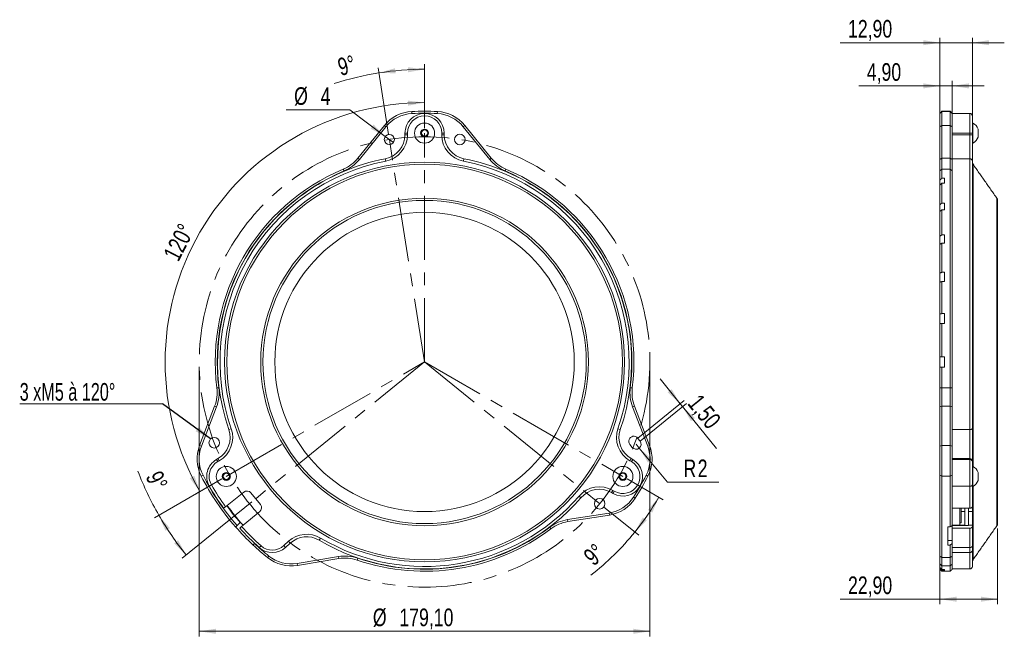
# Model space of a CAD drawing. Header units: millimetres. Extents: x 20 to 370, y 32 to 281.
# Tile 3 of 4: x 20 to 216, y 159 to 281. Entities that reach past the tile are written whole.
import ezdxf

# ---------------------------------------------------------------- set-up
doc = ezdxf.new("R2010")
doc.units = ezdxf.units.MM
doc.linetypes.add('CENTERX2', pattern=[20.32, 12.7, -2.54, 2.54, -2.54])
doc.styles.add('SLDTEXTSTYLE0', font='TXT', dxfattribs={"width": 0.75})
doc.styles.add('SLDTEXTSTYLE1', font='TXT', dxfattribs={"width": 0.6875})
doc.dimstyles.new('SLDDIMSTYLE0', dxfattribs={"dimtxt": 3.5, "dimasz": 3.302, "dimexe": 0, "dimexo": 0.0625, "dimgap": 0.875, "dimtad": 1, "dimtoh": 1, "dimdec": 4, "dimlfac": 2, "dimzin": 12, "dimdsep": 46, "dimtxsty": 'SLDTEXTSTYLE0', "dimsah": 1, "dimcen": 0.09, "dimazin": 0, "dimtfac": 1, "dimtofl": 0, "dimtmove": 0, "dimatfit": 3, "dimfxl": 0, "dimtolj": 1, "dimtzin": 12, "dimarcsym": 0})
doc.dimstyles.new('SLDDIMSTYLE1', dxfattribs={"dimtxt": 3.5, "dimasz": 3.302, "dimexe": 0, "dimexo": 0.0625, "dimgap": 0.875, "dimtad": 1, "dimtoh": 1, "dimdec": 4, "dimlfac": 2, "dimzin": 12, "dimdsep": 46, "dimtxsty": 'SLDTEXTSTYLE0', "dimsah": 1, "dimcen": 0.09, "dimadec": 1, "dimazin": 0, "dimtfac": 1, "dimtdec": 1, "dimtofl": 0, "dimtmove": 0, "dimatfit": 3, "dimfxl": 0, "dimtolj": 1, "dimtzin": 12, "dimarcsym": 0})
doc.dimstyles.new('SLDDIMSTYLE2', dxfattribs={"dimtxt": 3.5, "dimasz": 3.302, "dimexe": 0, "dimexo": 0.0625, "dimgap": 0.875, "dimtad": 1, "dimtoh": 1, "dimlfac": 2, "dimrnd": 1e-09, "dimzin": 12, "dimdsep": 46, "dimtxsty": 'SLDTEXTSTYLE0', "dimsah": 1, "dimcen": 0.09, "dimadec": 0, "dimazin": 0, "dimtfac": 1, "dimtofl": 0, "dimtmove": 0, "dimatfit": 3, "dimfxl": 0, "dimtolj": 1, "dimtzin": 12, "dimarcsym": 0})
doc.dimstyles.new('SLDDIMSTYLE3', dxfattribs={"dimtxt": 3.5, "dimasz": 3.302, "dimexe": 0, "dimexo": 0.0625, "dimgap": 0.875, "dimtad": 0, "dimtih": 1, "dimtoh": 1, "dimlfac": 2, "dimrnd": 1e-09, "dimzin": 12, "dimdsep": 46, "dimtxsty": 'SLDTEXTSTYLE0', "dimsah": 1, "dimcen": 0.09, "dimadec": 0, "dimazin": 0, "dimtfac": 1, "dimtmove": 0, "dimatfit": 3, "dimfxl": 0, "dimtolj": 1, "dimtzin": 12, "dimarcsym": 0})
doc.dimstyles.new('SLDDIMSTYLE4', dxfattribs={"dimtxt": 3.5, "dimasz": 3.302, "dimexe": 0, "dimexo": 0.0625, "dimgap": 0.875, "dimtad": 1, "dimtoh": 1, "dimlfac": 2, "dimrnd": 1e-09, "dimzin": 12, "dimdsep": 46, "dimtxsty": 'SLDTEXTSTYLE0', "dimsah": 1, "dimcen": 0.09, "dimadec": 0, "dimazin": 0, "dimtfac": 1, "dimtofl": 0, "dimtmove": 0, "dimatfit": 3, "dimfxl": 0, "dimtolj": 1, "dimtzin": 12, "dimarcsym": 0})
doc.dimstyles.new('SLDDIMSTYLE5', dxfattribs={"dimtxt": 3.5, "dimasz": 3.302, "dimexe": 0, "dimexo": 0.0625, "dimgap": 0.875, "dimtad": 0, "dimtih": 1, "dimtoh": 1, "dimlfac": 2, "dimrnd": 1e-09, "dimzin": 12, "dimdsep": 46, "dimtxsty": 'SLDTEXTSTYLE0', "dimsah": 1, "dimcen": 0.09, "dimadec": 0, "dimazin": 0, "dimtfac": 1, "dimtofl": 0, "dimtmove": 0, "dimatfit": 3, "dimfxl": 0, "dimtolj": 1, "dimtzin": 12, "dimarcsym": 0})
doc.dimstyles.new('SLDDIMSTYLE6', dxfattribs={"dimtxt": 0, "dimasz": 3.302, "dimexe": 0, "dimexo": 0.0625, "dimgap": 0, "dimtad": 0, "dimtih": 1, "dimtoh": 1, "dimdec": 0, "dimrnd": 1e-09, "dimzin": 0, "dimdsep": 46, "dimtxsty": 'Standard', "dimsah": 1, "dimcen": 0.09, "dimadec": 0, "dimazin": 0, "dimtfac": 3.302, "dimtdec": 0, "dimtofl": 0, "dimtmove": 0, "dimatfit": 3, "dimfxl": 0, "dimtolj": 1, "dimtzin": 0, "dimarcsym": 0})
doc.dimstyles.new('SLDDIMSTYLE7', dxfattribs={"dimtxt": 3.5, "dimasz": 3.302, "dimexe": 0, "dimexo": 0.0625, "dimgap": 0.875, "dimtad": 1, "dimtoh": 1, "dimlfac": 2, "dimrnd": 1e-09, "dimzin": 12, "dimdsep": 46, "dimtxsty": 'SLDTEXTSTYLE0', "dimsah": 1, "dimcen": 0.09, "dimadec": 0, "dimazin": 0, "dimtfac": 1, "dimtofl": 0, "dimtmove": 0, "dimatfit": 3, "dimfxl": 0, "dimtolj": 1, "dimtzin": 12, "dimarcsym": 0})

# ---------------------------------------------------------------- blocks, each defined once
blk = doc.blocks.new('*D1')
at = {"color": 8, "linetype": 'Continuous', "lineweight": 0}
for p, q in [((100.78, 259.54), (100.78, 265.59)), ((60.51, 189.79), (55.27, 186.76))]:
    blk.add_line(p, q, dxfattribs=at)
blk.add_arc((100.78, 213.04), 51.55, 90, 210, dxfattribs=at)
for points in [[(100.78, 264.59), (97.47, 264.99), (97.5, 263.98)], [(56.14, 187.26), (55.03, 190.41), (54.13, 189.93)]]:
    blk.add_solid(points, dxfattribs=at)
at = {"color": 8, "linetype": 'Continuous', "lineweight": 0, "insert": (48.73, 234.41), "char_height": 3.5, "attachment_point": 1, "rotation": 62.7708, "style": 'SLDTEXTSTYLE0'}
blk.add_mtext('120°', dxfattribs=at)
blk = doc.blocks.new('*D2')
at = {"color": 8, "linetype": 'Continuous', "lineweight": 0}
for p, q in [((100.78, 259.54), (100.78, 272.22)), ((93.63, 258.25), (91.53, 271.49))]:
    blk.add_line(p, q, dxfattribs=at)
for start, end in [(98.9942, 107.9645), (90, 98.9942)]:
    blk.add_arc((100.78, 213.04), 58.18, start, end, dxfattribs=at)
for points in [[(91.69, 270.5), (95.03, 270.42), (94.9, 271.43)], [(100.78, 271.22), (97.47, 271.63), (97.5, 270.62)]]:
    blk.add_solid(points, dxfattribs=at)
at = {"color": 8, "linetype": 'Continuous', "lineweight": 0, "insert": (83.23, 273.27), "char_height": 3.5, "attachment_point": 1, "rotation": 14.2167, "style": 'SLDTEXTSTYLE0'}
blk.add_mtext('9°', dxfattribs=at)
blk = doc.blocks.new('*D3')
at = {"color": 8, "linetype": 'Continuous', "lineweight": 0}
for p, q in [((60.51, 189.79), (47.12, 182.06)), ((66.45, 185.23), (52.63, 174.04))]:
    blk.add_line(p, q, dxfattribs=at)
for start, end in [(200.8589, 210), (210, 219)]:
    blk.add_arc((100.78, 213.04), 60.96, start, end, dxfattribs=at)
for points in [[(47.99, 182.56), (49.29, 179.48), (50.15, 180.01)], [(53.41, 174.67), (51.8, 177.6), (51, 176.98)]]:
    blk.add_solid(points, dxfattribs=at)
at = {"color": 8, "linetype": 'Continuous', "lineweight": 0, "insert": (48.47, 191.71), "char_height": 3.5, "attachment_point": 1, "rotation": 294.4363, "style": 'SLDTEXTSTYLE0'}
blk.add_mtext('9°', dxfattribs=at)
blk = doc.blocks.new('*D4')
at = {"color": 8, "linetype": 'Continuous', "lineweight": 0}
for p, q in [((141.05, 189.79), (148.2, 185.66)), ((136.36, 184.23), (143.34, 178.58))]:
    blk.add_line(p, q, dxfattribs=at)
for start, end in [(321.0058, 330), (307.9144, 321.0058)]:
    blk.add_arc((100.78, 213.04), 53.75, start, end, dxfattribs=at)
for points in [[(147.33, 186.16), (145.16, 183.62), (146.03, 183.09)], [(142.56, 179.21), (144.96, 181.54), (144.15, 182.15)]]:
    blk.add_solid(points, dxfattribs=at)
at = {"color": 8, "linetype": 'Continuous', "lineweight": 0, "insert": (132.06, 174.94), "char_height": 3.5, "attachment_point": 1, "rotation": 41.9702, "style": 'SLDTEXTSTYLE0'}
blk.add_mtext('9°', dxfattribs=at)
blk = doc.blocks.new('*D5')
at = {"color": 8, "linetype": 'Continuous', "lineweight": 0}
for p, q in [((56.01, 212.04), (56.01, 158.5)), ((145.56, 212.04), (145.56, 158.5)), ((56.01, 159.5), (145.56, 159.5))]:
    blk.add_line(p, q, dxfattribs=at)
for points in [[(56.01, 159.5), (59.31, 159), (59.31, 160.01)], [(145.56, 159.5), (142.26, 160.01), (142.26, 159)]]:
    blk.add_solid(points, dxfattribs=at)
at = {"color": 8, "linetype": 'Continuous', "lineweight": 0, "char_height": 3.5, "attachment_point": 1, "style": 'SLDTEXTSTYLE0'}
for s, insert in [('%%c', (90.51, 164.02)), ('179,10', (95.78, 164.02))]:
    blk.add_mtext(s, dxfattribs=dict(at, insert=insert))
blk = doc.blocks.new('*D6')
at = {"color": 8, "linetype": 'Continuous', "lineweight": 0}
for p, q in [((85.9, 263.14), (73.28, 263.14)), ((92.98, 257.86), (85.9, 263.14)), ((94.59, 256.66), (92.98, 257.86))]:
    blk.add_line(p, q, dxfattribs=at)
blk.add_solid([(92.98, 257.86), (90.64, 260.24), (90.03, 259.42)], dxfattribs=at)
at = {"color": 8, "linetype": 'Continuous', "lineweight": 0, "char_height": 3.5, "attachment_point": 1, "style": 'SLDTEXTSTYLE0'}
for s, insert in [('%%c', (74.86, 267.65)), ('4', (80.14, 267.65))]:
    blk.add_mtext(s, dxfattribs=dict(at, insert=insert))
blk = doc.blocks.new('*D7')
at = {"color": 8, "linetype": 'Continuous', "lineweight": 0}
for p, q in [((151.57, 204.74), (147.57, 209.68)), ((143.13, 197.91), (152.35, 205.37)), ((143.6, 197.32), (152.82, 204.79)), ((152.04, 204.16), (151.57, 204.74)), ((152.04, 204.16), (158.79, 195.83))]:
    blk.add_line(p, q, dxfattribs=at)
for points in [[(151.57, 204.74), (149.89, 207.63), (149.1, 206.99)], [(152.04, 204.16), (153.72, 201.27), (154.51, 201.91)]]:
    blk.add_solid(points, dxfattribs=at)
at = {"color": 8, "linetype": 'Continuous', "lineweight": 0, "insert": (155.6, 206.93), "char_height": 3.5, "attachment_point": 1, "rotation": 308.9942, "style": 'SLDTEXTSTYLE0'}
blk.add_mtext('1,50', dxfattribs=at)
blk = doc.blocks.new('*D8')
at = {"color": 8, "linetype": 'Continuous', "lineweight": 0}
for p, q in [((142.82, 196.69), (143.46, 195.92)), ((143.46, 195.92), (149.06, 189.12)), ((149.06, 189.12), (159.24, 189.12))]:
    blk.add_line(p, q, dxfattribs=at)
blk.add_solid([(143.46, 195.92), (145.16, 193.05), (145.95, 193.7)], dxfattribs=at)
at = {"color": 8, "linetype": 'Continuous', "lineweight": 0, "char_height": 3.5, "attachment_point": 1, "style": 'SLDTEXTSTYLE0'}
for s, insert in [('R', (152.23, 193.64)), ('2', (155.06, 193.64))]:
    blk.add_mtext(s, dxfattribs=dict(at, insert=insert))
blk = doc.blocks.new('SW_NOTE_0')
at = {"color": 0, "linetype": 'Continuous', "lineweight": 0}
for p, q in [((-28.39, 0), (0, 0)), ((0, 0), (-28.39, 0)), ((-28.39, 0), (0, 0)), ((0, 0), (-28.39, 0)), ((-28.39, 0), (0, 0)), ((0, 0), (-28.39, 0))]:
    blk.add_line(p, q, dxfattribs=at)
at = {"color": 0, "linetype": 'Continuous', "lineweight": 0, "insert": (-28.39, 4.14), "char_height": 3.5, "attachment_point": 1, "style": 'SLDTEXTSTYLE1'}
blk.add_mtext('3 xM5 à 120°', dxfattribs=at)
blk = doc.blocks.new('*D10')
at = {"color": 8, "linetype": 'Continuous', "lineweight": 0}
for p, q in [((203.19, 260.8), (203.19, 268.91)), ((205.64, 260.8), (205.64, 268.91)), ((203.19, 267.91), (187.08, 267.91)), ((205.64, 267.91), (203.19, 267.91)), ((205.64, 267.91), (211.99, 267.91))]:
    blk.add_line(p, q, dxfattribs=at)
for points in [[(203.19, 267.91), (199.89, 268.42), (199.89, 267.41)], [(205.64, 267.91), (208.94, 267.41), (208.94, 268.42)]]:
    blk.add_solid(points, dxfattribs=at)
at = {"color": 8, "linetype": 'Continuous', "lineweight": 0, "insert": (188.66, 272.43), "char_height": 3.5, "attachment_point": 1, "style": 'SLDTEXTSTYLE0'}
blk.add_mtext('4,90', dxfattribs=at)
blk = doc.blocks.new('*D11')
at = {"color": 8, "linetype": 'Continuous', "lineweight": 0}
for p, q in [((203.19, 276.5), (183.34, 276.5)), ((203.19, 257.26), (203.19, 277.5)), ((209.64, 276.5), (203.19, 276.5)), ((209.64, 260.59), (209.64, 277.5)), ((209.64, 276.5), (215.99, 276.5))]:
    blk.add_line(p, q, dxfattribs=at)
for points in [[(203.19, 276.5), (199.89, 277.01), (199.89, 276)], [(209.64, 276.5), (212.94, 276), (212.94, 277.01)]]:
    blk.add_solid(points, dxfattribs=at)
at = {"color": 8, "linetype": 'Continuous', "lineweight": 0, "insert": (184.93, 281.02), "char_height": 3.5, "attachment_point": 1, "style": 'SLDTEXTSTYLE0'}
blk.add_mtext('12,90', dxfattribs=at)
blk = doc.blocks.new('*D12')
at = {"color": 8, "linetype": 'Continuous', "lineweight": 0}
for p, q in [((203.19, 219.7), (203.19, 164.89)), ((214.64, 179.91), (214.64, 164.89)), ((203.19, 165.89), (183.34, 165.89)), ((214.64, 165.89), (203.19, 165.89))]:
    blk.add_line(p, q, dxfattribs=at)
for points in [[(203.19, 165.89), (206.49, 165.38), (206.49, 166.39)], [(214.64, 165.89), (211.34, 166.39), (211.34, 165.38)]]:
    blk.add_solid(points, dxfattribs=at)
at = {"color": 8, "linetype": 'Continuous', "lineweight": 0, "insert": (184.93, 170.4), "char_height": 3.5, "attachment_point": 1, "style": 'SLDTEXTSTYLE0'}
blk.add_mtext('22,90', dxfattribs=at)

msp = doc.modelspace()

# ---------------------------------------------------------------- linework, layer by layer
at = {"color": 7, "linetype": 'Continuous', "lineweight": 15}
for p, q in [((98.239698, 262.820885), (98.260115, 262.421406)), ((103.32849, 262.820885), (103.308073, 262.421406)), ((203.188303, 262.421406), (203.588303, 262.820885)), ((203.188303, 262.421406), (203.188303, 262.485862)), ((203.188303, 259.798836), (203.188303, 262.421406)), ((203.588303, 262.885862), (203.588303, 262.820885)), ((203.588303, 262.820885), (203.588303, 260.050564)), ((203.588303, 262.820885), (205.238303, 262.820885)), ((205.238303, 262.820885), (205.238303, 262.885862)), ((205.238303, 260.050564), (205.238303, 262.820885)), ((205.238303, 262.820885), (205.638303, 262.421406)), ((205.638303, 262.485862), (205.638303, 262.421406)), ((205.638303, 262.421406), (205.638303, 259.798836)), ((209.138303, 258.535862), (209.138303, 262.435862)), ((209.638303, 261.935862), (209.638303, 258.535862)), ((209.716828, 260.535862), (209.716828, 256.535862)), ((87.537159, 253.559015), (92.793911, 260.050564)), ((93.10477, 259.798836), (87.848017, 253.307287)), ((92.793911, 260.050564), (93.10477, 259.798836)), ((96.884094, 258.195993), (96.884094, 258.535862)), ((96.884094, 258.535862), (97.384094, 258.535862)), ((97.384094, 258.535862), (97.384094, 258.195993)), ((104.184094, 258.195993), (104.184094, 258.535862)), ((104.684094, 258.535862), (104.184094, 258.535862)), ((104.684094, 258.535862), (104.684094, 258.195993)), ((108.774277, 260.050564), (108.463418, 259.798836)), ((113.720171, 253.307287), (108.463418, 259.798836)), ((108.774277, 260.050564), (114.031029, 253.559015)), ((203.188303, 259.798836), (203.588303, 260.050564)), ((203.188303, 253.307287), (203.188303, 259.798836)), ((203.588303, 260.050564), (203.588303, 253.559015)), ((205.238303, 260.050564), (203.588303, 260.050564)), ((205.238303, 253.559015), (205.238303, 260.050564)), ((205.238303, 260.050564), (205.638303, 259.798836)), ((205.638303, 259.798836), (205.638303, 253.307287)), ((205.638303, 258.535862), (209.138303, 258.535862)), ((209.138303, 258.535862), (209.638303, 258.535862)), ((209.138303, 258.195993), (209.138303, 258.535862)), ((209.638303, 258.535862), (209.638303, 258.195993)), ((210.788303, 259.336074), (210.788303, 257.735649)), ((96.884094, 258.195993), (97.384094, 258.195993)), ((104.684094, 258.195993), (104.184094, 258.195993)), ((205.638303, 258.195993), (209.138303, 258.195993)), ((209.138303, 253.434545), (209.138303, 258.195993)), ((209.138303, 258.195993), (209.638303, 258.195993)), ((209.638303, 258.195993), (209.638303, 252.943674)), ((87.537159, 253.559015), (87.848017, 253.307287)), ((92.956648, 253.434545), (93.051757, 252.943674)), ((108.61154, 253.434545), (108.516431, 252.943674)), ((114.031029, 253.559015), (113.720171, 253.307287)), ((203.188303, 253.307287), (203.588303, 253.559015)), ((203.188303, 250.999485), (203.188303, 253.307287)), ((203.588303, 253.559015), (203.588303, 251.368064)), ((203.588303, 253.559015), (205.238303, 253.559015)), ((205.238303, 251.368064), (205.238303, 253.559015)), ((205.238303, 253.559015), (205.638303, 253.307287)), ((205.638303, 253.434545), (209.138303, 253.434545)), ((205.638303, 253.307287), (205.638303, 250.999485)), ((209.138303, 199.615287), (209.138303, 253.434545)), ((209.638303, 252.943674), (209.638303, 199.778356)), ((84.622342, 251.368064), (84.777743, 250.999485)), ((116.945846, 251.368064), (116.790445, 250.999485)), ((203.188303, 250.999485), (203.588303, 251.368064)), ((203.188303, 249.205597), (203.188303, 250.999485)), ((203.588303, 251.368064), (203.588303, 249.552108)), ((205.238303, 251.368064), (203.588303, 251.368064)), ((205.238303, 207.866248), (205.238303, 251.368064)), ((205.238303, 251.368064), (205.638303, 250.999485)), ((205.638303, 250.999485), (205.638303, 207.915956)), ((209.773939, 252.342153), (209.773939, 192.255343)), ((203.188303, 249.205597), (203.188303, 248.205597)), ((204.088303, 249.552108), (203.588303, 249.552108)), ((203.588303, 248.552108), (203.588303, 244.610884)), ((203.588303, 248.552108), (204.088303, 248.552108)), ((204.088303, 249.552108), (204.088303, 248.552108)), ((203.188303, 244.313539), (203.188303, 248.205597)), ((204.088303, 244.610884), (203.588303, 244.610884)), ((204.088303, 244.610884), (204.088303, 243.272622)), ((214.502667, 213.035862), (214.502667, 245.58883)), ((214.638303, 245.158647), (214.638303, 180.913076)), ((203.188303, 244.313539), (203.188303, 242.975278)), ((203.188303, 238.054497), (203.188303, 242.975278)), ((203.588303, 243.272622), (203.588303, 238.289679)), ((203.588303, 243.272622), (204.088303, 243.272622)), ((203.188303, 238.054497), (203.188303, 236.436463)), ((204.088303, 238.289679), (203.588303, 238.289679)), ((204.088303, 238.289679), (204.088303, 236.671645)), ((203.188303, 230.70202), (203.188303, 236.436463)), ((203.588303, 236.671645), (203.588303, 230.864762)), ((203.588303, 236.671645), (204.088303, 236.671645)), ((203.188303, 230.70202), (203.188303, 228.874929)), ((204.088303, 230.864762), (203.588303, 230.864762)), ((203.588303, 229.037671), (203.588303, 222.660636)), ((203.588303, 229.037671), (204.088303, 229.037671)), ((204.088303, 230.864762), (204.088303, 229.037671)), ((203.188303, 222.577447), (203.188303, 228.874929)), ((203.188303, 222.577447), (203.188303, 220.695136)), ((204.088303, 222.660636), (203.588303, 222.660636)), ((204.088303, 222.660636), (204.088303, 220.704341)), ((203.188303, 214.035862), (203.188303, 220.621152)), ((203.588303, 220.704341), (203.588303, 214.035862)), ((203.588303, 220.704341), (204.088303, 220.704341)), ((204.088303, 214.035862), (203.588303, 214.035862)), ((204.088303, 214.035862), (204.088303, 212.035862)), ((203.188303, 207.915956), (203.188303, 212.035862)), ((203.588303, 212.035862), (203.588303, 207.866248)), ((203.588303, 212.035862), (204.088303, 212.035862)), ((214.502667, 180.482893), (214.502667, 213.035862)), ((59.506556, 207.866248), (59.903456, 207.915956)), ((142.061631, 207.866248), (141.664732, 207.915956)), ((203.188303, 207.915956), (203.588303, 207.866248)), ((203.188303, 204.10312), (203.188303, 207.915956)), ((203.588303, 207.866248), (203.588303, 204.246467)), ((203.588303, 207.866248), (205.238303, 207.866248)), ((205.238303, 207.866248), (205.638303, 207.915956)), ((205.238303, 204.246467), (205.238303, 207.866248)), ((205.638303, 207.915956), (205.638303, 204.10312)), ((56.073076, 196.448212), (59.066546, 204.246467)), ((59.439978, 204.10312), (56.446508, 196.304865)), ((59.066546, 204.246467), (59.439978, 204.10312)), ((142.501642, 204.246467), (142.12821, 204.10312)), ((145.12168, 196.304865), (142.12821, 204.10312)), ((142.501642, 204.246467), (145.495112, 196.448212)), ((203.188303, 204.10312), (203.588303, 204.246467)), ((203.188303, 196.304865), (203.188303, 204.10312)), ((203.588303, 204.246467), (203.588303, 196.448212)), ((205.238303, 204.246467), (203.588303, 204.246467)), ((205.238303, 196.448212), (205.238303, 204.246467)), ((205.238303, 204.246467), (205.638303, 204.10312)), ((205.638303, 204.10312), (205.638303, 196.304865)), ((61.884085, 199.615287), (62.356746, 199.778356)), ((139.684103, 199.615287), (139.211441, 199.778356)), ((205.638303, 199.615287), (209.138303, 199.615287)), ((209.138303, 193.833295), (209.138303, 199.615287)), ((209.638303, 199.778356), (209.638303, 193.400282)), ((143.597426, 197.323222), (143.125494, 197.906129)), ((56.446508, 196.304865), (56.073076, 196.448212)), ((141.571075, 196.647646), (142.043006, 196.064738)), ((145.12168, 196.304865), (145.495112, 196.448212)), ((203.188303, 196.304865), (203.588303, 196.448212)), ((203.188303, 190.52892), (203.188303, 196.304865)), ((203.588303, 196.448212), (203.588303, 190.346861)), ((203.588303, 196.448212), (205.238303, 196.448212)), ((205.238303, 190.346861), (205.238303, 196.448212)), ((205.638303, 196.304865), (205.238303, 196.448212)), ((205.638303, 196.304865), (205.638303, 190.52892)), ((59.429938, 193.663361), (59.724273, 193.833295)), ((59.724273, 193.833295), (59.974273, 193.400282)), ((141.843915, 193.833295), (141.593915, 193.400282)), ((141.843915, 193.833295), (142.13825, 193.663361)), ((205.638303, 193.833295), (209.138303, 193.833295)), ((209.138303, 193.663361), (209.138303, 193.833295)), ((59.429938, 193.663361), (59.679938, 193.230348)), ((59.974273, 193.400282), (59.679938, 193.230348)), ((141.88825, 193.230348), (141.593915, 193.400282)), ((142.13825, 193.663361), (141.88825, 193.230348)), ((205.638303, 193.663361), (209.138303, 193.663361)), ((209.138303, 188.335862), (209.138303, 193.663361)), ((209.638303, 193.400282), (209.638303, 193.230348)), ((209.638303, 193.230348), (209.638303, 188.585862)), ((209.716828, 192.285862), (209.716828, 189.285862)), ((56.752968, 190.52892), (56.396801, 190.346861)), ((144.81522, 190.52892), (145.171387, 190.346861)), ((203.188303, 190.52892), (203.588303, 190.346861)), ((203.188303, 174.463572), (203.188303, 190.52892)), ((205.238303, 190.346861), (203.588303, 190.346861)), ((203.588303, 190.346861), (203.588303, 174.151562)), ((205.638303, 190.52892), (205.238303, 190.346861)), ((205.238303, 180.249066), (205.238303, 190.346861)), ((205.638303, 190.52892), (205.638303, 180.527282)), ((210.788303, 191.086074), (210.788303, 189.885755)), ((210.788303, 189.885755), (210.788303, 189.485649)), ((58.435452, 188.585862), (58.002439, 188.335862)), ((205.638303, 188.335862), (209.138303, 188.335862)), ((209.138303, 183.967681), (209.138303, 188.335862)), ((209.638303, 184.261894), (209.638303, 188.585862)), ((209.716828, 189.285862), (209.716828, 188.285862)), ((209.773939, 188.31638), (209.773939, 173.72957)), ((61.569321, 184.497264), (64.872191, 187.171875)), ((66.278658, 187.02405), (68.166619, 184.692612)), ((131.856657, 186.057753), (131.479105, 186.385555)), ((137.943915, 187.078297), (138.193915, 187.511309)), ((138.23825, 186.908363), (137.943915, 187.078297)), ((138.193915, 187.511309), (138.48825, 187.341375)), ((138.23825, 186.908363), (138.48825, 187.341375)), ((142.291241, 186.157259), (142.626991, 185.939839)), ((61.2459, 184.261894), (60.841624, 183.967681)), ((61.569321, 184.497264), (61.2459, 184.261894)), ((209.138303, 183.967681), (205.638303, 183.967681)), ((207.138303, 183.967681), (207.138303, 180.611534)), ((207.388303, 183.286145), (207.388303, 183.967681)), ((208.138303, 183.967681), (208.138303, 183.286145)), ((208.888303, 183.286145), (208.888303, 183.967681)), ((209.638303, 184.261894), (209.638303, 183.286145)), ((68.018793, 183.286145), (64.715923, 180.611534)), ((129.192133, 181.697178), (137.442355, 183.003885)), ((137.504929, 182.608809), (129.254707, 181.302103)), ((137.442355, 183.003885), (137.504929, 182.608809)), ((208.138303, 183.286145), (207.388303, 183.286145)), ((207.388303, 181.080433), (207.388303, 183.286145)), ((208.138303, 183.286145), (208.138303, 180.611534)), ((208.888303, 183.286145), (209.638303, 183.286145)), ((208.888303, 180.611534), (208.888303, 183.286145)), ((209.638303, 183.286145), (209.638303, 180.611534)), ((64.133818, 181.118511), (63.521583, 180.527282)), ((64.046617, 180.009845), (64.418453, 180.344117)), ((64.418453, 180.344117), (64.715923, 180.611534)), ((125.658381, 180.192143), (125.899879, 179.873272)), ((129.192133, 181.697178), (129.254707, 181.302103)), ((204.788303, 180.249066), (204.788303, 176.652367)), ((204.788303, 180.249066), (205.238303, 180.249066)), ((208.138303, 180.611534), (205.638303, 180.611534)), ((207.138303, 180.611534), (205.638303, 180.611534)), ((208.888303, 180.511252), (205.638303, 180.511252)), ((205.638303, 180.511252), (205.638303, 180.009845)), ((207.388303, 181.080433), (207.138303, 181.080433)), ((208.138303, 180.611534), (208.138303, 180.511252)), ((208.888303, 180.611534), (209.638303, 180.611534)), ((208.888303, 180.611534), (208.888303, 180.511252)), ((209.638303, 180.344117), (209.638303, 180.611534)), ((209.638303, 176.50411), (209.638303, 180.344117)), ((205.638303, 180.009845), (209.138303, 180.009845)), ((205.638303, 176.96536), (205.638303, 180.009845)), ((209.138303, 176.130575), (209.138303, 180.009845)), ((66.994875, 176.930583), (67.030888, 176.96536)), ((67.945705, 176.130575), (68.278077, 176.50411)), ((73.766607, 177.388119), (72.83119, 176.533724)), ((73.168393, 176.164544), (72.83119, 176.533724)), ((74.10381, 177.018939), (73.168393, 176.164544)), ((74.10381, 177.018939), (73.766607, 177.388119)), ((79.842847, 177.612894), (80.097297, 178.043306)), ((204.788303, 177.521812), (205.638303, 177.521812)), ((204.788303, 176.652367), (205.238303, 176.652367)), ((205.238303, 174.151562), (205.238303, 176.652367)), ((205.638303, 176.930583), (205.638303, 176.96536)), ((205.638303, 176.930583), (205.638303, 174.463572)), ((205.638303, 176.130575), (209.138303, 176.130575)), ((209.138303, 175.14415), (209.138303, 176.130575)), ((209.638303, 175.64415), (209.638303, 176.50411)), ((69.840904, 174.463572), (69.590606, 174.151562)), ((75.435651, 172.995829), (83.678039, 174.351076)), ((83.678039, 174.351076), (83.742937, 173.956376)), ((203.188303, 174.463572), (203.588303, 174.151562)), ((203.188303, 172.901757), (203.188303, 174.463572)), ((203.588303, 174.151562), (205.238303, 174.151562)), ((203.588303, 174.151562), (203.588303, 172.501757)), ((205.638303, 174.463572), (205.238303, 174.151562)), ((205.238303, 172.501757), (205.238303, 174.151562)), ((205.638303, 174.463572), (205.638303, 172.901757)), ((209.138303, 171.885862), (209.138303, 175.14415)), ((209.638303, 175.64415), (209.638303, 172.385862)), ((75.435651, 172.995829), (75.500549, 172.601129)), ((83.742937, 173.956376), (75.500549, 172.601129)), ((87.505849, 174.034218), (87.376934, 173.655561)), ((203.188303, 172.178159), (203.188303, 172.901757)), ((203.588303, 172.501757), (203.588303, 171.780234)), ((205.238303, 171.435862), (205.238303, 172.501757)), ((205.638303, 172.901757), (205.638303, 171.835862)), ((203.188303, 172.178159), (203.188303, 171.969102)), ((203.188303, 171.835862), (203.188303, 171.969102)), ((204.088303, 171.780234), (203.588303, 171.780234)), ((203.588303, 171.571177), (203.588303, 171.435862)), ((203.588303, 171.571177), (204.088303, 171.571177)), ((204.088303, 171.780234), (204.088303, 171.571177))]:
    msp.add_line(p, q, dxfattribs=at)
at = {"color": 8, "linetype": 'CENTERX2', "lineweight": 0}
for p, q in [((100.784094, 213.035862), (100.784094, 258.535862)), ((100.784094, 213.035862), (93.784094, 257.261073)), ((61.379938, 190.285862), (100.784094, 213.035862)), ((100.784094, 213.035862), (67.222638, 185.858331)), ((100.784094, 213.035862), (140.18825, 190.285862)), ((100.784094, 213.035862), (135.58425, 184.861078))]:
    msp.add_line(p, q, dxfattribs=at)
at = {"color": 7, "linetype": 'Continuous', "lineweight": 15, "flags": 128}
for points in [[(209.138303, 199.615287), (209.235848, 199.61842), (209.329645, 199.6277), (209.416088, 199.642769), (209.491857, 199.663049), (209.554038, 199.68776), (209.600243, 199.715952), (209.628696, 199.746543), (209.638303, 199.778356)], [(209.638303, 188.585862), (209.628696, 188.537089), (209.600243, 188.490191), (209.554038, 188.446969), (209.491857, 188.409085), (209.416088, 188.377994), (209.329645, 188.354892), (209.235848, 188.340665), (209.138303, 188.335862)], [(209.638303, 184.261894), (209.628696, 184.204496), (209.600243, 184.149303), (209.554038, 184.098438), (209.491857, 184.053854), (209.416088, 184.017265), (209.329645, 183.990077), (209.235848, 183.973334), (209.138303, 183.967681)]]:
    msp.add_lwpolyline(points, dxfattribs=at)
at = {"color": 7, "linetype": 'Continuous', "lineweight": 15}
for centre, radius in [((100.784094, 258.535862), 2), ((100.784094, 258.535862), 0.800213), ((100.784094, 258.535862), 0.61875), ((107.784094, 257.261073), 1.05), ((93.784094, 257.261073), 1), ((100.784094, 213.035862), 39.736474), ((100.784094, 213.035862), 39.306292), ((100.784094, 213.035862), 32.552968), ((100.784094, 213.035862), 32.122786), ((100.784094, 213.035862), 29.75), ((58.983937, 196.985434), 1.05), ((61.379938, 190.285862), 2), ((140.18825, 190.285862), 2), ((61.379938, 190.285862), 0.800213), ((61.379938, 190.285862), 0.61875), ((140.18825, 190.285862), 0.800213), ((140.18825, 190.285862), 0.61875), ((135.58425, 184.861078), 1.05)]:
    msp.add_circle(centre, radius, dxfattribs=at)
at = {"color": 8, "linetype": 'CENTERX2', "lineweight": 0}
msp.add_circle((100.784094, 213.035862), 44.775767, dxfattribs=at)
at = {"color": 7, "linetype": 'Continuous', "lineweight": 15}
for centre, radius, start, end in [((98.622506, 255.330661), 7.5, 92.92570744, 141), ((98.622506, 255.330661), 7.1, 92.92570744, 141), ((100.784094, 258.535862), 3.9, 0, 180), ((100.784094, 213.035862), 49.85, 87.07429256, 92.92570744), ((100.784094, 213.035862), 49.45, 87.07429256, 92.92570744), ((102.945682, 255.330661), 7.1, 39, 87.07429256), ((102.945682, 255.330661), 7.5, 39, 87.07429256), ((209.138303, 261.935862), 0.5, 0, 90), ((100.784094, 258.535862), 3.4, 0, 180), ((208.684793, 258.535862), 2.250577, 20.82770465, 62.70546), ((100.784094, 258.535862), 0.721688, 120, 180), ((100.784094, 258.535862), 0.721688, 180, 240), ((100.784094, 258.535862), 0.721688, 60, 120), ((100.784094, 258.535862), 0.721688, 0, 60), ((100.784094, 258.535862), 0.721688, 300, 0), ((92.034094, 258.195993), 4.85, 280.96547117, 0), ((92.034094, 258.195993), 5.35, 280.96547117, 0), ((100.784094, 258.535862), 0.721688, 240, 300), ((109.534094, 258.195993), 5.35, 180, 259.03452883), ((109.534094, 258.195993), 4.85, 180, 259.03452883), ((208.684793, 258.535862), 2.250577, 297.29454, 339.17229535), ((100.784094, 213.035862), 41.15, 100.96547117, 199.03452883), ((100.784094, 213.035862), 40.65, 100.96547117, 199.03452883), ((81.708564, 258.278918), 7.5, 292.86142488, 321), ((81.708564, 258.278918), 7.9, 292.86142488, 321), ((100.784094, 213.035862), 40.65, 340.96547117, 79.03452883), ((100.784094, 213.035862), 41.15, 340.96547117, 79.03452883), ((119.859624, 258.278918), 7.9, 219, 247.13857512), ((119.859624, 258.278918), 7.5, 219, 247.13857512), ((209.142826, 252.939067), 0.495499, 0.53272068, 90.52299399), ((210.388303, 252.772336), 0.75, 180, 215), ((100.784094, 213.035862), 41.6, 112.86142488, 187.13857512), ((100.784094, 213.035862), 41.2, 112.86142488, 187.13857512), ((100.784094, 213.035862), 41.2, 352.86142488, 67.13857512), ((100.784094, 213.035862), 41.6, 352.86142488, 67.13857512), ((213.888303, 245.158647), 0.75, 0, 35), ((52.064693, 206.934227), 7.5, 339, 7.13857512), ((52.064693, 206.934227), 7.9, 339, 7.13857512), ((149.503495, 206.934227), 7.9, 172.86142488, 201), ((149.503495, 206.934227), 7.5, 172.86142488, 201), ((57.299273, 198.033518), 4.85, 300, 19.03452883), ((57.299273, 198.033518), 5.35, 300, 19.03452883), ((144.268915, 198.033518), 5.35, 160.96547117, 240), ((144.268915, 198.033518), 4.85, 160.96547117, 240), ((142.348285, 197.276887), 1, 38.99420477, 218.99420477), ((63.074929, 193.760452), 7.5, 159, 207.07429256), ((63.074929, 193.760452), 7.1, 159, 207.07429256), ((142.820216, 196.69398), 1, 218.99420477, 38.99420477), ((138.493258, 193.760452), 7.1, 332.92570744, 21), ((138.493258, 193.760452), 7.5, 332.92570744, 21), ((209.169553, 193.364198), 0.470137, 4.40194965, 93.81126105), ((61.379938, 190.285862), 3.9, 120, 210), ((61.379938, 190.285862), 3.4, 120, 210), ((140.18825, 190.285862), 3.9, 240, 60), ((140.18825, 190.285862), 3.4, 240, 60), ((209.169553, 193.194264), 0.470137, 4.40194965, 93.81126105), ((208.684793, 190.285862), 2.250577, 20.82770465, 62.70546), ((100.784094, 213.035862), 49.85, 207.07429256, 221.12538496), ((100.784094, 213.035862), 49.45, 207.07429256, 221.10211249), ((61.379938, 190.285862), 0.721688, 120, 180), ((61.379938, 190.285862), 0.721688, 180, 240), ((61.379938, 190.285862), 0.721688, 60, 120), ((61.379938, 190.285862), 0.721688, 0, 60), ((61.379938, 190.285862), 0.721688, 300, 0), ((140.18825, 190.285862), 0.721688, 120, 180), ((140.18825, 190.285862), 0.721688, 180, 240), ((140.18825, 190.285862), 0.721688, 60, 120), ((140.18825, 190.285862), 0.721688, 0, 60), ((140.18825, 190.285862), 0.721688, 300, 0), ((100.784094, 213.035862), 49.45, 327.07429256, 332.92570744), ((100.784094, 213.035862), 49.85, 327.07429256, 332.92570744), ((100.784094, 213.035862), 49.4, 210, 216.04529986), ((100.784094, 213.035862), 48.9, 210, 216.04529986), ((61.379938, 190.285862), 0.721688, 240, 300), ((135.518915, 182.878073), 5.35, 60, 139.03452883), ((140.18825, 190.285862), 0.721688, 240, 300), ((208.684793, 190.285862), 2.250577, 297.29454, 339.17229535), ((65.501512, 186.394729), 1, 39, 129), ((100.784094, 213.035862), 41.15, 239.40939337, 319.03452883), ((100.784094, 213.035862), 40.65, 239.40939337, 319.03452883), ((135.518915, 182.878073), 4.85, 60, 139.03452883), ((136.33167, 190.016472), 7.1, 279, 327.07429256), ((136.33167, 190.016472), 7.5, 279, 327.07429256), ((100.784094, 213.035862), 48.6, 216.04529986, 221.05138487), ((100.784094, 213.035862), 48.5, 216.04529986, 221.95470014), ((67.389473, 184.063291), 1, 309, 39), ((100.784094, 213.035862), 49.85, 221.12538496, 226.87461504), ((100.784094, 213.035862), 48.9, 221.95470014, 228.33725563), ((100.784094, 213.035862), 41.2, 251.19868051, 307.13857512), ((130.427965, 173.89444), 7.9, 99, 127.13857512), ((130.427965, 173.89444), 7.5, 99, 127.13857512), ((209.207435, 180.447523), 0.443103, 261.02426271, 346.50458549), ((213.888303, 180.913076), 0.75, 325, 360), ((100.784094, 213.035862), 49.4, 221.95470014, 228.33725563), ((77.37468, 173.43789), 5.35, 59.40939337, 132.40805255), ((77.37468, 173.43789), 4.85, 59.40939337, 132.40805255), ((100.784094, 213.035862), 41.6, 251.19868051, 307.13857512), ((100.784094, 213.035862), 49.85, 226.87461504, 231.26296307), ((100.784094, 213.035862), 49.45, 226.89788751, 231.26296307), ((70.538209, 179.04415), 3.9, 228.33725563, 312.40805255), ((70.538209, 179.04415), 3.4, 228.33725563, 312.40805255), ((209.193539, 176.578047), 0.450868, 262.96303318, 350.56162025), ((74.283708, 180.001757), 7.5, 231.26296307, 279.33725563), ((74.283708, 180.001757), 7.1, 231.26296307, 279.33725563), ((84.959778, 166.555747), 7.9, 71.19868051, 99.33725563), ((209.138303, 175.64415), 0.5, 270, 0), ((84.959778, 166.555747), 7.5, 71.19868051, 99.33725563), ((209.138303, 172.385862), 0.5, 270, 360), ((210.388303, 173.299388), 0.75, 145, 180)]:
    msp.add_arc(centre, radius, start, end, dxfattribs=at)
for points in [[(203.588303, 262.885862), (203.188303, 262.485862)], [(205.238303, 262.885862), (203.588303, 262.885862)], [(205.638303, 262.485862), (205.238303, 262.885862)], [(209.138303, 262.435862), (205.638303, 262.435862)], [(209.716828, 260.535862), (209.638303, 260.535862)], [(209.638303, 256.535862), (209.716828, 256.535862)], [(214.502667, 245.58883), (209.773939, 252.342153)], [(203.588303, 249.552108), (203.188303, 249.205597)], [(203.588303, 244.610884), (203.188303, 244.313539)], [(203.188303, 242.975278), (203.588303, 243.272622)], [(203.588303, 238.289679), (203.188303, 238.054497)], [(203.188303, 236.436463), (203.588303, 236.671645)], [(203.588303, 230.864762), (203.188303, 230.70202)], [(203.188303, 228.874929), (203.588303, 229.037671)], [(203.588303, 222.660636), (203.188303, 222.577447)], [(203.188303, 220.621152), (203.588303, 220.704341)], [(203.188303, 220.695136), (203.366154, 220.65814)], [(203.588303, 214.035862), (203.188303, 214.035862)], [(203.188303, 212.035862), (203.588303, 212.035862)], [(209.716828, 192.285862), (209.638303, 192.285862)], [(209.638303, 188.285862), (209.716828, 188.285862)], [(209.773939, 173.72957), (214.502667, 180.482893)], [(205.638303, 175.14415), (209.138303, 175.14415)], [(203.188303, 172.901757), (203.588303, 172.501757)], [(203.588303, 172.501757), (205.238303, 172.501757)], [(205.238303, 172.501757), (205.638303, 172.901757)], [(203.188303, 171.835862), (203.588303, 171.435862)], [(203.588303, 171.435862), (205.238303, 171.435862)], [(205.238303, 171.435862), (205.638303, 171.835862)], [(205.638303, 171.885862), (209.138303, 171.885862)]]:
    msp.add_open_spline(points, degree=1, dxfattribs=at)
for points, knots in [([(100.062406, 258.535862), (100.114063, 258.625334), (100.202453, 258.77843), (100.330945, 259.000984), (100.394899, 259.111757), (100.42325, 259.160862)], [0, 0, 0, 0, 0.4391119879, 0.7513633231, 1, 1, 1, 1]), ([(100.062406, 258.535862), (100.114063, 258.446389), (100.202453, 258.293293), (100.330945, 258.070739), (100.394899, 257.959966), (100.42325, 257.910862)], [0, 0, 0, 0, 0.43911198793, 0.75136332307, 1, 1, 1, 1]), ([(100.42325, 259.160862), (100.465035, 259.160862), (100.582211, 259.160862), (100.800255, 259.160862), (101.004388, 259.160862), (101.113933, 259.160862), (101.144938, 259.160862)], [0, 0, 0, 0, 0.1839478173, 0.5158435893, 0.8629691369, 1, 1, 1, 1]), ([(101.505782, 258.535862), (101.454125, 258.625334), (101.365735, 258.77843), (101.237243, 259.000984), (101.173288, 259.111757), (101.144938, 259.160862)], [0, 0, 0, 0, 0.4391119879, 0.7513633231, 1, 1, 1, 1]), ([(101.505782, 258.535862), (101.454125, 258.446389), (101.365735, 258.293293), (101.237243, 258.070739), (101.173288, 257.959966), (101.144938, 257.910862)], [0, 0, 0, 0, 0.4391119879, 0.7513633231, 1, 1, 1, 1]), ([(100.42325, 257.910862), (100.465035, 257.910862), (100.582211, 257.910862), (100.800255, 257.910862), (101.004388, 257.910862), (101.113933, 257.910862), (101.144938, 257.910862)], [0, 0, 0, 0, 0.18394781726, 0.5158435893, 0.86296913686, 1, 1, 1, 1]), ([(203.188303, 248.205597), (203.200557, 248.216212), (203.333891, 248.331716), (203.467224, 248.44722), (203.588303, 248.552108)], [0, 0, 0, 0, 0.0919063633, 1, 1, 1, 1]), ([(61.019094, 190.910862), (60.967437, 190.821389), (60.879047, 190.668293), (60.750555, 190.445739), (60.686601, 190.334966), (60.65825, 190.285862)], [0, 0, 0, 0, 0.4391119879, 0.7513633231, 1, 1, 1, 1]), ([(61.019094, 189.660862), (60.998202, 189.697048), (60.939614, 189.798526), (60.830592, 189.987357), (60.728525, 190.164142), (60.673753, 190.259011), (60.65825, 190.285862)], [0, 0, 0, 0, 0.1839478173, 0.5158435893, 0.8629691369, 1, 1, 1, 1]), ([(61.019094, 190.910862), (61.122408, 190.910862), (61.299188, 190.910862), (61.556172, 190.910862), (61.684081, 190.910862), (61.740782, 190.910862)], [0, 0, 0, 0, 0.4391119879, 0.7513633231, 1, 1, 1, 1]), ([(62.101626, 190.285862), (62.080734, 190.322048), (62.022145, 190.423526), (61.913124, 190.612357), (61.811057, 190.789142), (61.756284, 190.884011), (61.740782, 190.910862)], [0, 0, 0, 0, 0.1839478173, 0.5158435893, 0.8629691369, 1, 1, 1, 1]), ([(61.740782, 189.660862), (61.792439, 189.750334), (61.880829, 189.90343), (62.009321, 190.125984), (62.073275, 190.236757), (62.101626, 190.285862)], [0, 0, 0, 0, 0.43911198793, 0.75136332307, 1, 1, 1, 1]), ([(139.827406, 190.910862), (139.806514, 190.874675), (139.747925, 190.773197), (139.638904, 190.584366), (139.536837, 190.407582), (139.482064, 190.312712), (139.466562, 190.285862)], [0, 0, 0, 0, 0.18394781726, 0.5158435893, 0.86296913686, 1, 1, 1, 1]), ([(139.827406, 189.660862), (139.775749, 189.750334), (139.687359, 189.90343), (139.558867, 190.125984), (139.494912, 190.236757), (139.466562, 190.285862)], [0, 0, 0, 0, 0.4391119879, 0.7513633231, 1, 1, 1, 1]), ([(140.549094, 190.910862), (140.44578, 190.910862), (140.268999, 190.910862), (140.012016, 190.910862), (139.884107, 190.910862), (139.827406, 190.910862)], [0, 0, 0, 0, 0.4391119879, 0.7513633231, 1, 1, 1, 1]), ([(140.549094, 190.910862), (140.600751, 190.821389), (140.689141, 190.668293), (140.817632, 190.445739), (140.881587, 190.334966), (140.909938, 190.285862)], [0, 0, 0, 0, 0.4391119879, 0.7513633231, 1, 1, 1, 1]), ([(140.909938, 190.285862), (140.889045, 190.249675), (140.830457, 190.148197), (140.721435, 189.959366), (140.619369, 189.782582), (140.564596, 189.687712), (140.549094, 189.660862)], [0, 0, 0, 0, 0.1839478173, 0.5158435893, 0.8629691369, 1, 1, 1, 1]), ([(61.740782, 189.660862), (61.637468, 189.660862), (61.460688, 189.660862), (61.203705, 189.660862), (61.075795, 189.660862), (61.019094, 189.660862)], [0, 0, 0, 0, 0.4391119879, 0.7513633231, 1, 1, 1, 1]), ([(139.827406, 189.660862), (139.93072, 189.660862), (140.1075, 189.660862), (140.364483, 189.660862), (140.492393, 189.660862), (140.549094, 189.660862)], [0, 0, 0, 0, 0.4391119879, 0.7513633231, 1, 1, 1, 1]), ([(63.521583, 180.527282), (63.499733, 180.506182), (63.403699, 180.413442), (63.307665, 180.320704), (63.233481, 180.249066)], [0, 0, 0, 0, 0.2275230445, 1, 1, 1, 1]), ([(205.638303, 180.527282), (205.607967, 180.506182), (205.474634, 180.413442), (205.341301, 180.320704), (205.238303, 180.249066)], [0, 0, 0, 0, 0.2275230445, 1, 1, 1, 1]), ([(66.706773, 176.652367), (66.780957, 176.724005), (66.876991, 176.816744), (66.973025, 176.909483), (66.994875, 176.930583)], [0, 0, 0, 0, 0.7724805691, 1, 1, 1, 1]), ([(205.238303, 176.652367), (205.341301, 176.724005), (205.474635, 176.816744), (205.607968, 176.909483), (205.638303, 176.930583)], [0, 0, 0, 0, 0.7724805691, 1, 1, 1, 1]), ([(203.588303, 171.780234), (203.546612, 171.821709), (203.413279, 171.95435), (203.279946, 172.086992), (203.188303, 172.178159)], [0, 0, 0, 0, 0.3126822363, 1, 1, 1, 1]), ([(203.188303, 171.969102), (203.252551, 171.905188), (203.385884, 171.772546), (203.519218, 171.639905), (203.588303, 171.571177)], [0, 0, 0, 0, 0.4818576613, 1, 1, 1, 1])]:
    msp.add_open_spline(points, degree=3, knots=knots, dxfattribs=at)

# ---------------------------------------------------------------- block references
at = {"color": 8, "linetype": 'Continuous', "lineweight": 0}
msp.add_blockref('SW_NOTE_0', (48.718997, 204.706239), dxfattribs=at)

# ---------------------------------------------------------------- dimensions: what is measured, and where the dimension line sits
for base, p1, p2, dimstyle, picture, middle in [((203.188303, 276.503378), (209.638303, 259.585862), (203.188303, 256.261073), 'SLDDIMSTYLE4', '*D11', (190.749095, 276.503378)), ((203.188303, 267.913708), (205.638303, 259.798836), (203.188303, 259.798836), 'SLDDIMSTYLE4', '*D10', (193.188303, 267.913708)), ((203.188303, 165.88598), (214.638303, 180.913076), (203.188303, 220.695136), 'SLDDIMSTYLE7', '*D12', (190.749095, 165.88598))]:
    dim = msp.add_linear_dim(base=base, p1=p1, p2=p2, dimstyle=dimstyle, dxfattribs=at)
    dim.commit()
    dim.dimension.update_dxf_attribs({"geometry": picture, "text_midpoint": middle, "dimtype": 160})
for base, line1, line2, dimstyle, picture, middle in [((96.221986, 271.040442), ((100.784094, 258.535862), (100.784094, 213.035862)), ((93.784094, 257.261073), (100.784094, 213.035862)), 'SLDDIMSTYLE1', '*D2', (86.494744, 269.437622)), ((56.137223, 238.812744), ((100.784094, 213.035862), (100.784094, 258.535862)), ((61.379938, 190.285862), (100.784094, 213.035862)), 'SLDDIMSTYLE0', '*D1', (54.943334, 236.624323)), ((50.544721, 178.507297), ((61.379938, 190.285862), (100.784094, 213.035862)), ((100.784094, 213.035862), (67.222638, 185.858331)), 'SLDDIMSTYLE0', '*D3', (45.284094, 187.817487)), ((145.082976, 182.593382), ((135.58425, 184.861078), (100.784094, 213.035862)), ((140.18825, 190.285862), (100.784094, 213.035862)), 'SLDDIMSTYLE1', '*D4', (136.729556, 173.072637))]:
    dim = msp.add_angular_dim_2l(base=base, line1=line1, line2=line2, dimstyle=dimstyle, dxfattribs=at)
    dim.commit()
    dim.dimension.update_dxf_attribs({"geometry": picture, "text_midpoint": middle, "dimtype": 162})
dim = msp.add_diameter_dim_2p(p1=(94.58586, 256.663434), p2=(92.982328, 257.858711), dimstyle='SLDDIMSTYLE3', dxfattribs=at)
dim.commit()
dim.dimension.update_dxf_attribs({"geometry": '*D6', "text_midpoint": (78.792701, 265.916358), "dimtype": 163})
dim = msp.add_linear_dim(base=(145.559861, 159.504412), p1=(56.008327, 213.035862), p2=(145.559861, 213.035862), text='%%c<>', dimstyle='SLDDIMSTYLE2', dxfattribs=at)
dim.commit()
dim.dimension.update_dxf_attribs({"geometry": '*D5', "text_midpoint": (100.255573, 159.504412), "dimtype": 160})
dim = msp.add_linear_dim(base=(151.569281, 204.742359), p1=(142.820216, 196.69398), p2=(142.348285, 197.276887), angle=308.99420477, dimstyle='SLDDIMSTYLE4', dxfattribs=at)
dim.commit()
dim.dimension.update_dxf_attribs({"geometry": '*D7', "text_midpoint": (154.940223, 200.578732), "dimtype": 160})
dim = msp.add_radius_dim(center=(142.820216, 196.69398), mpoint=(143.455964, 195.922084), dimstyle='SLDDIMSTYLE5', dxfattribs=at)
dim.commit()
dim.dimension.update_dxf_attribs({"geometry": '*D8', "text_midpoint": (154.940223, 191.90006), "dimtype": 164})

# ---------------------------------------------------------------- leaders
msp.add_leader([(58.270567, 197.75589), (48.718997, 204.706239)], dimstyle='SLDDIMSTYLE6', dxfattribs=at)

doc.saveas('drawing.dxf')
